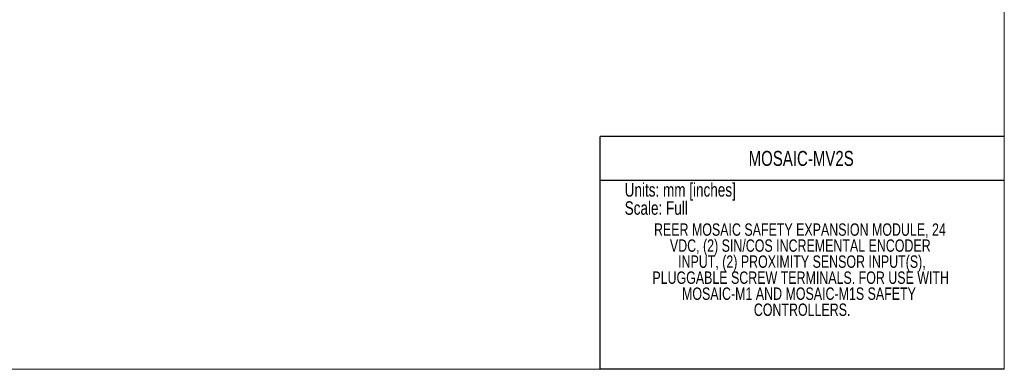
# Model space of a CAD drawing. Header units: millimetres. Extents: x 0 to 432, y 0 to 279.
# Tile 2 of 4: x 153 to 432, y 0 to 99. Entities that reach past the tile are written whole.
import ezdxf

# ---------------------------------------------------------------- set-up
doc = ezdxf.new("R2010")
doc.units = ezdxf.units.MM
doc.layers.add('TEXT', color=140, linetype='Continuous', lineweight=25)
doc.styles.add('SLDTEXTSTYLE0', font='TXT', dxfattribs={"width": 0.75})

# ---------------------------------------------------------------- blocks, each defined once
blk = doc.blocks.new('SW_NOTE_0')
at = {"layer": 'TEXT', "color": 0, "char_height": 3.81, "attachment_point": 1, "style": 'SLDTEXTSTYLE0'}
for s, insert in [('NOTES:', (0, 4.91)), ('1. DIMENSIONS CAN BE CHANGED BY MANUFACTURER WITHOUT NOTICE.', (2.86, -4.94)), ('2. DIMENSIONS DO NOT IMPLY TOLERANCE.', (2.86, -14.79))]:
    blk.add_mtext(s, dxfattribs=dict(at, insert=insert))
blk = doc.blocks.new('SW_NOTE_0_1')
at = {"layer": 'TEXT', "color": 0, "char_height": 3.5, "attachment_point": 2, "style": 'SLDTEXTSTYLE0'}
for s, insert in [('REER MOSAIC SAFETY EXPANSION MODULE, 24', (50.7, 4.51)), ('VDC, (2) SIN/COS INCREMENTAL ENCODER', (50.81, -0.01)), ('INPUT, (2) PROXIMITY SENSOR INPUT(S),', (51.26, -4.54)), ('PLUGGABLE SCREW TERMINALS. FOR USE WITH', (50.92, -9.07)), ('MOSAIC-M1 AND MOSAIC-M1S SAFETY', (50.43, -13.59)), ('CONTROLLERS.', (51.33, -18.12))]:
    blk.add_mtext(s, dxfattribs=dict(at, insert=insert))

msp = doc.modelspace()

# ---------------------------------------------------------------- linework, layer by layer
at = {"color": 7, "linetype": 'Continuous', "lineweight": 18}
for p, q in [((431.8, 0), (431.8, 279.4)), ((0, 0), (431.8, 0))]:
    msp.add_line(p, q, dxfattribs=at)
at = {"color": 140, "linetype": 'Continuous', "lineweight": 18}
msp.add_line((431.8, 0), (431.8, 65.76), dxfattribs=at)
at = {"layer": 'TEXT'}
for p, q in [((431.8, 65.76), (317.5, 65.76)), ((317.5, 0), (317.5, 65.76)), ((317.5, 53.39), (431.8, 53.39)), ((431.8, 0), (317.5, 0))]:
    msp.add_line(p, q, dxfattribs=at)

# ---------------------------------------------------------------- block references
for name, p in [('SW_NOTE_0_1', (323.31, 36.7)), ('SW_NOTE_0', (9.26, 30.46))]:
    msp.add_blockref(name, p, dxfattribs=at)

# ---------------------------------------------------------------- texts
at = {"layer": 'TEXT', "style": 'SLDTEXTSTYLE0'}
for s, insert, char_height, attachment_point in [('MOSAIC-MV2S', (374.37, 61.68), 4.2333, 2), ('Units: mm [inches]', (324.47, 52.58), 3.81, 1), ('Scale: Full', (324.47, 47.45), 3.81, 1)]:
    msp.add_mtext(s, dxfattribs=dict(at, insert=insert, char_height=char_height, attachment_point=attachment_point))

doc.saveas('drawing.dxf')
